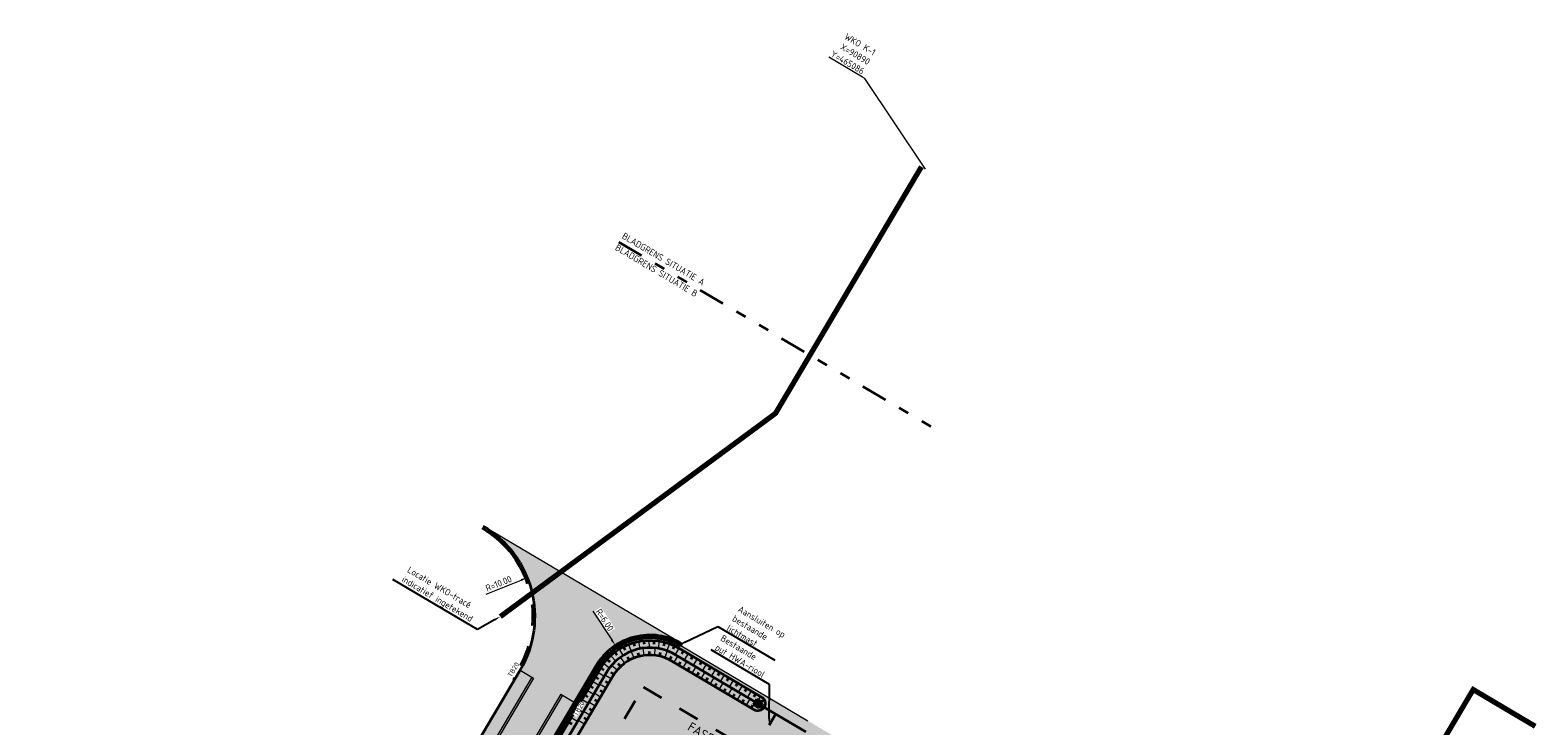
# Model space of a CAD drawing. Header units: metres. Extents: x 90722 to 92458, y 464239 to 465276.
# Tile 18 of 33: x 90805 to 90948, y 465033 to 465099. Entities that reach past the tile are written whole.
import ezdxf
from ezdxf import colors
from ezdxf.entities.mleader import LeaderData, LeaderLine
from ezdxf.math import Vec2, Vec3

# ---------------------------------------------------------------- set-up
doc = ezdxf.new("R2010")
doc.units = ezdxf.units.M
for name, pattern in [('AL-TEKENBLADGRENS', [11.5, 2.5, -1.5, 1, -1.5, 1, -1.5, 2.5]), ('NLCS-HIDDEN', [4, 2, -2]), ('RI-HWA', [7.4, 5, -2.4]), ('VH-OPSLUITBAND_100X200_A', [10, 4, -1, 4, -1]), ('VH-TROTTOIRBAND_180-200X250_A', [17, 7, -2, 2, -2, 2, -2]), ('XX-FASEGRENS', [4, 2, -2])]:
    doc.linetypes.add(name, pattern=pattern)
for name, color, linetype, lineweight in [('N-WE-GR-GRAS_RUIGGRAS-A-500', 62, 'Continuous', 18), ('N-WE-GW-TALUDARCERING_KORT-G', 90, 'Continuous', 35), ('N-WE-GW-TALUDARCERING_LANG-G', 90, 'Continuous', 18), ('N-WE-GW-WATERGANG_GREPPEL_BODEM-G', 90, 'Continuous', 35), ('N-WE-GW-WATERGANG_GREPPEL_INSTEEK-G', 90, 'Continuous', 35), ('N-WE-KG-FASEGRENS_ONTWIKKELING-G', 7, 'XX-FASEGRENS', 35), ('N-WE-KG-FASEGRENS_ONTWIKKELING-T35', 2, 'Continuous', 35), ('N-WE-KL-TRACE_WENSTRACE-G', 252, 'NLCS-HIDDEN', 35), ('N-WE-OG-COORDINAAT-M', 7, 'Continuous', 18), ('N-WE-RI-HWA_KOLK_STRAATKOLK-S', 150, 'Continuous', 25), ('N-WE-RI-HWA_TRANSPORTLEIDING-G', 150, 'RI-HWA', 35), ('N-WE-VH-KANTOPSLUITING_OPSLUITBAND_100X200-G', 150, 'VH-OPSLUITBAND_100X200_A', 35), ('N-WE-VH-KANTOPSLUITING_TROTTOIRBAND_180 200X250-G', 210, 'VH-TROTTOIRBAND_180-200X250_A', 35), ('N-WE-VH-VERHARDING-G', 7, 'Continuous', 35), ('N-WE-VH-VERHARDING_STREETPRINT-A-500', 252, 'Continuous', 0), ('N01-WE-GW-HELOFYTENFILTER-A-500', 62, 'Continuous', 18), ('N02-WE-VH-KANTOPSLUITING-T18', 1, 'Continuous', 18), ('N02-WE-VH-M', 7, 'Continuous', 18), ('N02-WE-VH-VERHARDING-G', 7, 'Continuous', 35), ('X-XX-AL-T25', 7, 'Continuous', 25), ('X-XX-AL-TEKENBLADGRENS-G', 7, 'AL-TEKENBLADGRENS', 35), ('X-XX-AL-TEKENBLADGRENS-T25', 7, 'Continuous', 25), ('X02-XX-AL-T25', 7, 'Continuous', 25)]:
    doc.layers.add(name, color=color, linetype=linetype, lineweight=lineweight)
doc.layers.add('N-WE-GW-WATERGANG_GREPPEL-V', color=7, linetype='Continuous', lineweight=18, true_color=0xb7ee87)
doc.layers.add('N-WE-OG-WEG_PARKEERPLAATS_HOOFDRIJBAAN-A-500', color=7, linetype='Continuous', lineweight=18, true_color=0x848483)
doc.layers.add('N-WE-KL-TRACE_ET_OV-G', color=190, linetype='NLCS-HIDDEN', lineweight=35, true_color=0x7f00ff, transparency=0.5)
doc.layers.add('X-XX-AL-HULPLIJN-G', color=155, linetype='Continuous', lineweight=18, plot=False)
doc.layers.get('0').freeze()
doc.styles.add('NLCS-ISO-M250-T18', font='NLCS-ISO.ttf', dxfattribs={"height": 0.45})
doc.styles.add('NLCS-ISO-M250-T25', font='NLCS-ISO.ttf', dxfattribs={"height": 0.625})
doc.styles.add('NLCS-ISO-M250-T35', font='NLCS-ISO.ttf', dxfattribs={"height": 0.875})
doc.dimstyles.new('NLCS-M250-T25-OPENBOL_L0_H0', dxfattribs={"dimscale": 0.25, "dimtxt": 2.5, "dimasz": 1, "dimexe": 2, "dimexo": 2, "dimgap": 0.7, "dimtad": 1, "dimdec": 0, "dimzin": 0, "dimdsep": 46, "dimtxsty": 'NLCS-ISO-M250-T25', "dimblk": 'DOTBLANK', "dimcen": 0, "dimdle": 2, "dimclrd": 256, "dimclre": 256, "dimclrt": 256, "dimadec": 0, "dimazin": 0, "dimtfac": 1, "dimtdec": 3, "dimtofl": 0, "dimtmove": 0, "dimatfit": 3, "dimldrblk": 'DOTBLANK', "dimfxl": 2, "dimfxlon": 1, "dimtfillclr": 256, "dimtolj": 1, "dimtzin": 0, "dimlwd": -1, "dimlwe": -1, "dimarcsym": 0})
doc.dimstyles.new('NLCS-M250-T25-PIJL_L2_H1', dxfattribs={"dimscale": 0.25, "dimtxt": 2.5, "dimasz": 2.5, "dimexe": 2, "dimexo": 2, "dimgap": 0.7, "dimtad": 1, "dimzin": 0, "dimdsep": 46, "dimtxsty": 'NLCS-ISO-M250-T25', "dimcen": 0, "dimdle": 2, "dimclrd": 256, "dimclre": 256, "dimclrt": 256, "dimadec": 1, "dimazin": 0, "dimtfac": 1, "dimtdec": 3, "dimtofl": 0, "dimtmove": 0, "dimatfit": 3, "dimfxl": 2, "dimfxlon": 1, "dimtfillclr": 256, "dimtolj": 1, "dimtzin": 0, "dimlwd": -1, "dimlwe": -1, "dimarcsym": 0})
pattern_1 = [(59.39723178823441, (90587.82589168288, 464789.4349513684), (-0.03692161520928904, 0.1438290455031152), [0.105, -0.105]), (149.3972317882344, (90587.82589168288, 464789.4349513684), (-0.05345371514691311, -0.09037533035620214), [])]

# ---------------------------------------------------------------- blocks, each defined once
blk = doc.blocks.new('_DotBlank')
at = {"color": 0, "linetype": 'ByBlock', "lineweight": -2}
blk.add_line((-0.5, 0), (-1, 0), dxfattribs=at)
blk.add_circle((0, 0), 0.5, dxfattribs=at)
blk = doc.blocks.new('*D36')
at = {"layer": 'Defpoints', "color": 0, "transparency": 16777216}
for p in [(90852.08199962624, 465047.1239612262), (90842.79298041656, 465043.4207029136)]:
    blk.add_point(p, dxfattribs=at)
at = {"layer": 'N02-WE-VH-M', "transparency": 16777216}
blk.add_line((90848.15738901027, 465045.5593345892), (90851.50143592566, 465046.8925075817), dxfattribs=at)
at = {"layer": 'N02-WE-VH-M', "transparency": 16777216, "insert": (90849.35859677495, 465046.5630339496), "char_height": 0.625, "attachment_point": 5, "rotation": 21.735713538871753, "style": 'NLCS-ISO-M250-T25', "bg_fill": 3, "box_fill_scale": 1.1, "bg_fill_color": 256, "bg_fill_true_color": 13158600, "bg_fill_transparency": 0}
blk.add_mtext('\\A1;R=10.00', dxfattribs=at)
at = {"layer": 'N02-WE-VH-M', "transparency": 16777216}
blk.add_solid([(90851.46286031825, 465046.9892681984), (90851.5400115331, 465046.7957469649), (90852.08199962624, 465047.1239612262)], dxfattribs=at)
blk = doc.blocks.new('*D37')
at = {"layer": 'Defpoints', "color": 0, "transparency": 16777216}
for p in [(90860.4672839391, 465040.6733972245), (90863.76373783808, 465035.6600758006)]:
    blk.add_point(p, dxfattribs=at)
at = {"layer": 'N02-WE-VH-M', "transparency": 16777216}
blk.add_line((90858.3177212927, 465043.9425005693), (90860.12390332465, 465041.1956182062), dxfattribs=at)
at = {"layer": 'N02-WE-VH-M', "transparency": 16777216, "insert": (90859.45645436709, 465043.0980067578), "char_height": 0.625, "attachment_point": 5, "rotation": 303.3264761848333, "style": 'NLCS-ISO-M250-T25', "bg_fill": 3, "box_fill_scale": 1.1, "bg_fill_color": 256, "bg_fill_true_color": 13158600, "bg_fill_transparency": 0}
blk.add_mtext('\\A1;R=6.00', dxfattribs=at)
at = {"layer": 'N02-WE-VH-M', "transparency": 16777216}
blk.add_solid([(90860.21094015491, 465041.2528483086), (90860.03686649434, 465041.1383881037), (90860.4672839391, 465040.6733972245)], dxfattribs=at)
blk = doc.blocks.new('N-SRI-KOLK_STRAAT_300X300-SO')
h = blk.add_hatch(color=256)
h.dxf.hatch_style = 1
h.paths.add_polyline_path([(0.7499999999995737, 1.500000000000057), (-0.7500000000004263, 1.500000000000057), (-4.263256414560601e-13, 0.7500000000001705)])
h.paths.add_polyline_path([(-4.262840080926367e-13, 0.7500000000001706), (-0.7500000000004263, 2.842170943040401e-13), (0.7499999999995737, 2.842170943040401e-13)])
for p, q in [((-0.7500000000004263, 2.842170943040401e-13), (0.7499999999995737, 1.500000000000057)), ((0.7499999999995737, 2.842170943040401e-13), (-0.7500000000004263, 1.500000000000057))]:
    blk.add_line(p, q)
at = {"flags": 128}
blk.add_lwpolyline([(-0.7500000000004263, 2.842170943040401e-13), (0.7499999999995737, 2.842170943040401e-13), (0.7499999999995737, 1.500000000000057), (-0.7500000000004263, 1.500000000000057)], close=True, dxfattribs=at)

msp = doc.modelspace()

# ---------------------------------------------------------------- hatches: boundary and pattern name
at = {"layer": 'N-WE-GR-GRAS_RUIGGRAS-A-500'}
h = msp.add_hatch(dxfattribs=at)
h.set_pattern_fill('AGR-GRAS_RUIGGRAS-SO', color=256, scale=0.25, angle=-30.60276821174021, pattern_type=2)
h.set_pattern_definition([(338.7944635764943, (90847.45326326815, 464971.208498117), (1.157413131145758, 1.428040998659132), [0.1875, -2]), (338.7944635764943, (90847.42859550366, 464971.1236217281), (1.157413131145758, 1.428040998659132), [0.1875, -2]), (33.79446357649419, (90847.57911706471, 464970.8497613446), (-0.1079857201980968, 2.183938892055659), [0.1875, -1]), (33.79446357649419, (90847.62126310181, 464970.7730804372), (-0.1079857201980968, 2.183938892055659), [0.1875, -1]), (63.79446357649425, (90847.91318607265, 464970.8907387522), (-0.6816809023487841, 1.728709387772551), [0.1875, -1.25]), (63.79446357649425, (90847.99806246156, 464970.8660709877), (-0.6816809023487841, 1.728709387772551), [0.1875, -1.25]), (313.7944635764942, (90847.72712365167, 464971.359019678), (1.421338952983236, 0.323721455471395), [0.1875, -1]), (313.7944635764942, (90847.80380455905, 464971.4011657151), (1.421338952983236, 0.323721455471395), [0.1875, -1]), (103.7944635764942, (90847.72712365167, 464971.359019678), (-1.999749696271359, 0.2812937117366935), [0.1875, -1]), (103.7944635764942, (90847.80380455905, 464971.4011657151), (-1.999749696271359, 0.2812937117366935), [0.1875, -1]), (3.794463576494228, (90847.45326326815, 464971.208498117), (0.495089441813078, 1.035032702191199), [0.1875, -1.25]), (3.794463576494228, (90847.42859550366, 464971.1236217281), (0.495089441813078, 1.035032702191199), [0.1875, -1.25]), (18.79446357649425, (90847.57911706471, 464970.8497613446), (0.4609387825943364, 2.137471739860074), [0.1875, -1]), (18.79446357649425, (90847.60922137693, 464970.7949892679), (0.4609387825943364, 2.137471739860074), [0.1875, -1]), (18.79446357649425, (90847.73256019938, 464971.2193712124), (-0.04771262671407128, 1.304165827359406), [0.1875, -1]), (18.79446357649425, (90847.7626645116, 464971.1645991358), (-0.04771262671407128, 1.304165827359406), [0.1875, -1])])
edge = h.paths.add_edge_path(flags=16)
edge.add_arc((90874.03653048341, 465035.1566054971), 0.7000000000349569, 239.3742969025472, 419.3742969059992)
edge.add_line((90874.393129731, 465035.758965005), (90866.5655890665, 465040.3929005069))
edge.add_arc((90863.76373783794, 465035.6600758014), 5.499999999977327, 59.37429693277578, 149.3872028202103)
edge.add_line((90859.0302821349, 465038.4608608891), (90825.51939806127, 464981.8259244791))
edge.add_arc((90831.97411038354, 464978.0066720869), 7.499999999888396, 149.3872028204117, 239.3860409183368)
edge.add_line((90828.15472709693, 464971.5520372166), (90838.71160842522, 464965.3052429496))
edge.add_arc((90839.06808419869, 464965.9076755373), 0.6999999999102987, 239.3860409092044, 329.3958148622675)
edge.add_line((90839.67057758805, 464965.5513025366), (90839.82437420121, 464965.8113150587))
edge.add_arc((90840.68507904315, 464965.3022107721), 0.9999999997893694, 59.395814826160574, 149.3958148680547, ccw=False)
edge.add_line((90841.19418333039, 464966.1629156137), (90841.95259648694, 464965.7143165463))
edge.add_arc((90842.46170077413, 464966.5750213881), 0.9999999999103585, 239.3958148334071, 329.3958148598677)
edge.add_line((90843.32240561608, 464966.0659171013), (90845.35882276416, 464969.5087364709))
edge.add_arc((90844.49811792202, 464970.0178407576), 0.9999999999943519, 329.3958148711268, 419.3958148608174)
edge.add_line((90845.00722220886, 464970.8785455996), (90843.043822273, 464972.0398906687))
edge.add_arc((90842.53471798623, 464971.1791858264), 1.00000000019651, 59.39581487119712, 149.3958148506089)
edge.add_line((90841.6740131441, 464971.6882901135), (90838.82202460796, 464966.8666447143))
edge.add_line((90838.82202460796, 464966.8666447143), (90828.86767864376, 464972.7569023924))
edge.add_arc((90831.97411038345, 464978.0066720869), 6.099999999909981, 149.387202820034, 239.3860409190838, ccw=False)
edge.add_line((90826.7242776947, 464981.1129973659), (90860.23516177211, 465037.7479337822))
edge.add_arc((90863.76373783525, 465035.6600758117), 4.099999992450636, 59.37429693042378, 149.3872028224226, ccw=False)
edge.add_line((90865.85239056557, 465039.1881814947), (90873.6799312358, 465034.5542459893))
edge = h.paths.add_edge_path()
edge.add_line((90846.16437141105, 464966.7074236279), (90848.82407146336, 464971.2039811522))
edge.add_line((90848.82407146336, 464971.2039811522), (90847.27791246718, 464972.1185294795))
edge.add_arc((90844.35347172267, 464967.1743945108), 5.744286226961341, 59.39581484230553, 84.13181872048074)
edge.add_arc((90845.0881420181, 464974.3224732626), 1.441447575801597, 154.9443515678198, 264.13181872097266, ccw=False)
edge.add_line((90843.78233913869, 464974.9329238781), (90843.89006961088, 464974.8825608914))
edge.add_line((90843.89006961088, 464974.8825608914), (90876.1254076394, 465029.3804549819))
edge.add_line((90876.1254076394, 465029.3804549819), (90879.67407086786, 465027.281431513))
edge.add_line((90879.67407086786, 465027.281431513), (90882.17350389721, 465031.5029501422))
edge.add_line((90882.17350389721, 465031.5029501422), (90878.80729103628, 465033.4943928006))
edge.add_line((90878.80729103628, 465033.4943928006), (90866.71729302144, 465040.6517199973))
edge.add_arc((90863.76373783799, 465035.6600758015), 5.799999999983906, 59.3872028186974, 149.3872028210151)
edge.add_line((90858.77209364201, 465038.6136309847), (90856.22592538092, 465034.3104894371))
edge.add_line((90856.22592538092, 465034.3104894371), (90856.05379971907, 465034.4123361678))
edge.add_line((90856.05379971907, 465034.4123361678), (90825.08908390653, 464982.0805413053))
edge.add_arc((90831.97411038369, 464978.0066720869), 7.999999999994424, 149.3872028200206, 239.3860409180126)
edge.add_line((90827.90010154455, 464971.1217282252), (90839.05951805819, 464964.5183974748))
edge.add_line((90839.05951805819, 464964.5183974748), (90839.3147632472, 464964.949753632))
edge.add_line((90839.3147632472, 464964.949753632), (90839.38254305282, 464964.9103642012))
edge.add_arc((90841.86084720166, 464969.2529450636), 5.000000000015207, 240.2866643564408, 329.3958148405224)
at = {"layer": 'N-WE-GW-WATERGANG_GREPPEL-V'}
h = msp.add_hatch(color=256, dxfattribs=at)
h.dxf.hatch_style = 1
h.paths.add_polyline_path([(90839.4245599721, 464966.5101081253), (90828.86767864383, 464972.7569023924, -0.4142076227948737), (90826.72427769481, 464981.1129973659), (90860.23516177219, 465037.7479337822, -0.4142795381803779), (90865.85239056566, 465039.1881814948), (90873.67993123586, 465034.5542459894, 1), (90874.39312973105, 465035.758965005), (90866.56558906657, 465040.392900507, 0.4142795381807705), (90859.03028213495, 465038.4608608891), (90825.51939806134, 464981.8259244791, 0.4142076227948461), (90828.15472709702, 464971.5520372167), (90838.71160842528, 464965.3052429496, 1)])
at = {"layer": 'N-WE-OG-WEG_PARKEERPLAATS_HOOFDRIJBAAN-A-500'}
h = msp.add_hatch(color=256, dxfattribs=at)
h.dxf.hatch_style = 1
edge = h.paths.add_edge_path()
edge.add_line((90884.84657690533, 464942.0772753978), (90927.50525669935, 465014.2012104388))
edge.add_arc((90920.61768992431, 465018.2707833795), 8.00000000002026, 239.3715146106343, 329.42294896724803, ccw=False)
edge.add_line((90916.54193566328, 465011.3868726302), (90913.11589901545, 465013.4153247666))
edge.add_arc((90910.0590833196, 465008.2523917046), 6.000000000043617, -30.612797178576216, 59.371514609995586, ccw=False)
edge.add_line((90915.22285317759, 465005.1969897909), (90881.71791240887, 464948.5720978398))
edge.add_arc((90874.83288593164, 464952.6459670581), 7.99999999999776, 239.3860409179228, 329.3872028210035, ccw=False)
edge.add_line((90870.75887709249, 464945.7610231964), (90827.9001015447, 464971.1217282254))
edge.add_arc((90831.97411038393, 464978.0066720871), 8.000000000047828, 149.3872028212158, 239.38604091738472, ccw=False)
edge.add_line((90825.08908390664, 464982.0805413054), (90858.59996798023, 465038.7154777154))
edge.add_arc((90863.76373783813, 465035.6600758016), 5.999999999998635, 59.371514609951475, 149.3872028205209, ccw=False)
edge.add_line((90866.82055353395, 465040.8230088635), (90847.88847500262, 465052.0251166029))
edge.add_arc((90842.79298041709, 465043.4207029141), 9.99999999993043, -30.612797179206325, 59.36617593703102, ccw=False)
edge.add_line((90851.39926351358, 465038.3283663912), (90817.8884298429, 464981.6935151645))
edge.add_arc((90826.49471293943, 464976.6011786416), 9.999999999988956, 149.3872028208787, 239.386793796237)
edge.add_line((90821.40231497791, 464967.9949318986), (90831.7441804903, 464961.8755518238))
edge.add_line((90831.7441804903, 464961.8755518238), (90857.99303919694, 464946.3433848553))
edge.add_line((90857.99303919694, 464946.3433848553), (90871.14602549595, 464938.560423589))
edge.add_arc((90876.23852306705, 464947.1666016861), 9.999991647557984, 239.3861023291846, 329.4072128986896)
edge = h.paths.add_edge_path()
edge.add_line((90835.3623292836, 464958.5726261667), (90853.35640026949, 464947.9250533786))
edge.add_arc((90851.88201975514, 464936.0159727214), 11.99999999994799, 59.38603733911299, 82.94251864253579, ccw=False)
edge.add_line((90857.9930336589, 464946.3433881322), (90831.74418615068, 464961.8755484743))
edge.add_arc((90825.63317224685, 464951.5481330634), 12.00000000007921, 35.82944584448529, 59.386037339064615, ccw=False)
at = {"layer": 'N-WE-VH-VERHARDING_STREETPRINT-A-500'}
h = msp.add_hatch(dxfattribs=at)
h.set_pattern_fill('AVH-BSS_KEIFORMAAT_KEPER', color=256, angle=-225.0000000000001, pattern_type=2)
h.set_pattern_definition([(104.3972317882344, (90587.82589168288, 464789.4349513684), (-0.1278100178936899, 0.07559496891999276), [0.315, -0.105]), (14.39723178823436, (90587.62248669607, 464789.3827363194), (-0.1278100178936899, 0.07559496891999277), [0.315, -0.105])])
h.paths.add_polyline_path([(90855.27209090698, 465036.036814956), (90856.56303337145, 465035.2729644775), (90858.59996798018, 465038.7154777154, -0.4142937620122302), (90866.82055353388, 465040.8230088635), (90847.8884750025, 465052.0251166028, -0.4141060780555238), (90851.39926351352, 465038.3283663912), (90852.69020597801, 465037.5645159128), (90821.21625651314, 464984.3720927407), (90823.79814144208, 464982.8443917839)])
h = msp.add_hatch(dxfattribs=at)
h.set_pattern_fill('AVH-BSS_KEIFORMAAT_HALFST', color=256, angle=-270, pattern_type=2)
h.set_pattern_definition(pattern_1)
h.paths.add_polyline_path([(90852.51808031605, 465037.6663626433), (90851.39926351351, 465038.3283663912), (90819.92531404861, 464985.1359432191), (90821.04413085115, 464984.4739394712)])
h = msp.add_hatch(dxfattribs=at)
h.set_pattern_fill('AVH-BSS_KEIFORMAAT_HALFST', color=256, pattern_type=2)
h.set_pattern_definition([(329.3972317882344, (90821.03982770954, 464984.4764856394), (0.1438290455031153, 0.03692161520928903), [0.105, -0.105]), (59.39723178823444, (90821.03982770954, 464984.4764856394), (-0.09037533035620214, 0.05345371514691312), [])])
h.paths.add_polyline_path([(90852.69020597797, 465037.5645159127), (90852.51808031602, 465037.6663626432), (90821.04413085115, 464984.4739394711), (90821.21625651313, 464984.3720927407)])
h = msp.add_hatch(dxfattribs=at)
h.set_pattern_fill('AVH-BSS_KEIFORMAAT_HALFST', color=256, pattern_type=2)
h.set_pattern_definition([(329.3972317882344, (90823.79383830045, 464982.8469379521), (0.1438290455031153, 0.03692161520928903), [0.105, -0.105]), (59.39723178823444, (90823.79383830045, 464982.8469379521), (-0.09037533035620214, 0.05345371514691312), [])])
h.paths.add_polyline_path([(90855.4442165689, 465035.9349682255), (90855.27209090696, 465036.036814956), (90823.79814144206, 464982.8443917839), (90823.97026710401, 464982.7425450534)])
h = msp.add_hatch(dxfattribs=at)
h.set_pattern_fill('AVH-BSS_KEIFORMAAT_HALFST', color=256, angle=-270, pattern_type=2)
h.set_pattern_definition(pattern_1)
h.paths.add_polyline_path([(90856.56303337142, 465035.2729644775), (90855.44421656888, 465035.9349682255), (90823.970267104, 464982.7425450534), (90825.08908390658, 464982.0805413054)])
at = {"layer": 'N01-WE-GW-HELOFYTENFILTER-A-500'}
h = msp.add_hatch(dxfattribs=at)
h.set_pattern_fill('AGR-GRAS_SPORTVELD-SO', color=256, scale=0.1, angle=14.39723178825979, pattern_type=2)
h.set_pattern_definition([(343.7944635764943, (0, 0), (0.06026286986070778, 0.06514502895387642), [0, -0.07937499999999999])])
edge = h.paths.add_edge_path()
edge.add_arc((90863.76478179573, 465035.6618401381), 2.500000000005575, 59.37151461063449, 149.3872028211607)
edge.add_line((90861.61321102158, 465036.9349242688), (90828.76331255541, 464981.417083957))
edge.add_arc((90830.48456917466, 464980.3986166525), 1.99999999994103, 149.3872028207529, 239.3860409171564)
edge.add_line((90829.46606696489, 464978.6773806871), (90842.74840847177, 464970.8178573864))
edge.add_arc((90841.01695471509, 464967.8917562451), 3.400000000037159, -120.61395908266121, 59.38604091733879, ccw=False)
edge.add_line((90839.2855009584, 464964.9656551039), (90828.154727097, 464971.5520372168))
edge.add_arc((90831.97411038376, 464978.0066720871), 7.499999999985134, 149.387202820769, 239.3860409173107, ccw=False)
edge.add_line((90825.51939806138, 464981.8259244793), (90859.03132609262, 465038.4626252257))
edge.add_arc((90863.7647817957, 465035.6618401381), 5.499999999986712, 59.37151461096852, 149.3872028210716, ccw=False)
edge.add_line((90866.56686285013, 465040.3945287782), (90873.45077359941, 465036.3187745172))
edge.add_arc((90872.68656967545, 465035.0280412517), 1.500000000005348, -120.62848538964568, 59.371514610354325, ccw=False)
edge.add_line((90871.92236575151, 465033.7373079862), (90865.0384550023, 465037.8130622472))
h.paths.add_polyline_path([(90842.80250542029, 464970.12607034), (90843.14641101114, 464970.489015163), (90843.50935583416, 464970.1451095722), (90843.16545024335, 464969.7821647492)], flags=16)

# ---------------------------------------------------------------- linework, layer by layer
at = {"layer": 'N-WE-GW-TALUDARCERING_KORT-G'}
for p, q in [((90865.14386889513, 465040.984100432), (90865.05604237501, 465040.6452988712)), ((90864.70196182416, 465039.6512831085), (90864.78205411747, 465039.9919959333)), ((90865.6380353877, 465039.3065821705), (90865.79803639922, 465039.6178693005)), ((90866.0837995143, 465040.6467895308), (90865.93615922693, 465040.329453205)), ((90866.95728189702, 465040.1610167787), (90866.77898227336, 465039.8598370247)), ((90867.81779547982, 465039.6515892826), (90867.63949585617, 465039.3504095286)), ((90866.50214910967, 465038.8035218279), (90866.6804487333, 465039.1047015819)), ((90867.36266269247, 465038.2940943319), (90867.5409623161, 465038.5952740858)), ((90868.22317627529, 465037.7846668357), (90868.4014758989, 465038.0858465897)), ((90868.67830906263, 465039.1421617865), (90868.50000943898, 465038.8409820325)), ((90869.53882264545, 465038.6327342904), (90869.36052302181, 465038.3315545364)), ((90870.39933622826, 465038.1233067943), (90870.2210366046, 465037.8221270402)), ((90869.0836898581, 465037.2752393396), (90869.26198948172, 465037.5764190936)), ((90869.94420344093, 465036.7658118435), (90870.12250306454, 465037.0669915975)), ((90870.80471702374, 465036.2563843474), (90870.98301664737, 465036.5575641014)), ((90871.25984981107, 465037.6138792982), (90871.08155018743, 465037.3126995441)), ((90872.1203633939, 465037.104451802), (90871.94206377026, 465036.803272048)), ((90872.98087697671, 465036.5950243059), (90872.80257735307, 465036.2938445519)), ((90857.04213395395, 465035.1007989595), (90857.34335386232, 465034.9225671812)), ((90871.66523060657, 465035.7469568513), (90871.84353023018, 465036.0481366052)), ((90872.52574418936, 465035.2375293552), (90872.70404381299, 465035.5387091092)), ((90873.84139055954, 465036.0855968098), (90873.66309093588, 465035.7844170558)), ((90874.6427237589, 465035.5066479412), (90874.33962712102, 465035.3316267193)), ((90856.53290030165, 465034.2401706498), (90856.83412021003, 465034.0619388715)), ((90857.78894116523, 465033.6137083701), (90857.48772125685, 465033.7919401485)), ((90858.29817481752, 465034.4743366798), (90857.99695490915, 465034.6525684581)), ((90873.38625777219, 465034.7281018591), (90873.5645573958, 465035.0292816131)), ((90874.46896398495, 465034.6061499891), (90874.25274723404, 465034.8813777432)), ((90856.02366664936, 465033.3795423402), (90856.32488655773, 465033.2013105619))]:
    msp.add_line(p, q, dxfattribs=at)
at = {"layer": 'N-WE-GW-TALUDARCERING_LANG-G'}
for p, q in [((90864.65483395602, 465041.0874091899), (90864.54142172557, 465040.3966576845)), ((90865.18052082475, 465039.5075068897), (90865.42241060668, 465040.1643853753)), ((90865.62150564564, 465040.8368217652), (90865.38506247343, 465040.1779631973)), ((90866.07189231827, 465039.058235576), (90866.4284915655, 465039.6605950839)), ((90866.52693252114, 465040.4155731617), (90866.17525319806, 465039.8103280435)), ((90867.38753868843, 465039.9063030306), (90867.03093944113, 465039.3039435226)), ((90866.93240590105, 465038.5488080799), (90867.2890051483, 465039.1511675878)), ((90867.79291948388, 465038.0393805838), (90868.14951873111, 465038.6417400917)), ((90868.24805227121, 465039.3968755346), (90867.89145302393, 465038.7945160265)), ((90868.6534330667, 465037.5299530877), (90869.01003231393, 465038.1323125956)), ((90869.10856585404, 465038.8874480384), (90868.75196660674, 465038.2850885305)), ((90869.96907943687, 465038.3780205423), (90869.61248018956, 465037.7756610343)), ((90869.51394664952, 465037.0205255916), (90869.87054589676, 465037.6228850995)), ((90870.37446023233, 465036.5110980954), (90870.73105947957, 465037.1134576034)), ((90870.82959301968, 465037.8685930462), (90870.47299377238, 465037.2662335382)), ((90871.23497381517, 465036.0016705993), (90871.5915730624, 465036.6040301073)), ((90871.69010660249, 465037.3591655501), (90871.3335073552, 465036.7568060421)), ((90872.5506201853, 465036.849738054), (90872.19402093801, 465036.247378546)), ((90872.09548739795, 465035.4922431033), (90872.4520866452, 465036.0946026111)), ((90872.95600098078, 465034.9828156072), (90873.312600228, 465035.5851751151)), ((90873.41113376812, 465036.3403105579), (90873.05453452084, 465035.7379510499)), ((90874.27164735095, 465035.8308830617), (90873.91504810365, 465035.2285235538)), ((90874.72385175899, 465035.0239802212), (90874.0365304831, 465035.1566054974)), ((90856.2782834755, 465033.809856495), (90856.88072329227, 465033.4533929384)), ((90856.7875171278, 465034.6704848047), (90857.38995694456, 465034.3140212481)), ((90858.04355799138, 465034.044022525), (90857.44111817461, 465034.4004860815)), ((90857.53432433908, 465033.1833942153), (90856.93188452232, 465033.5398577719))]:
    msp.add_line(p, q, dxfattribs=at)
at = {"layer": 'N-WE-GW-WATERGANG_GREPPEL_INSTEEK-G', "flags": 128}
msp.add_lwpolyline([(90873.67994693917, 465034.554236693), (90865.85239052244, 465039.1881815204, 0.4142795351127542), (90860.23516176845, 465037.7479337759), (90826.72427769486, 464981.1129973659, 0.4142063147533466), (90828.8676551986, 464972.7569162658), (90839.42455997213, 464966.5101081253, -0.9999999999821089), (90838.71160842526, 464965.3052429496), (90828.15469827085, 464971.552054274, -0.414206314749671), (90825.51939806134, 464981.8259244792), (90859.03028213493, 465038.4608608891, -0.4142795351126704), (90866.565589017, 465040.3929005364), (90874.39313496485, 465035.7589619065, -1), (90873.67992600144, 465034.5542490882)], format="xyb", dxfattribs=at)
at = {"layer": 'N-WE-KG-FASEGRENS_ONTWIKKELING-G'}
msp.add_lwpolyline([(90830.7974445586, 464982.0345616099), (90863.13956716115, 465036.7129884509), (90875.97267635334, 465029.1222435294), (90843.6305537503, 464974.4438166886)], close=True, dxfattribs=at)
msp.add_lwpolyline([(90830.7974445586, 464982.0345616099), (90863.13956716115, 465036.7129884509), (90875.97267635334, 465029.1222435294), (90843.6305537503, 464974.4438166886)], close=True, dxfattribs=at)
at = {"layer": 'N-WE-KL-TRACE_WENSTRACE-G', "const_width": 0.5, "flags": 128}
for points in [[(90889.60621979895, 465086.2139884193), (90875.71516945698, 465062.7521345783), (90849.51990068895, 465043.4188202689)], [(90914.75518404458, 464990.1889967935), (90942.1311603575, 465036.4741407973), (90948.0357919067, 465032.9781879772)]]:
    msp.add_lwpolyline(points, dxfattribs=at)
at = {"layer": 'N-WE-RI-HWA_TRANSPORTLEIDING-G', "flags": 128}
for points in [[(90874.29468455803, 465035.0037772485), (90888.57240941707, 465026.5590231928)], [(90875.73644269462, 465034.1510298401), (90875.1137279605, 465033.0992704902)]]:
    msp.add_lwpolyline(points, dxfattribs=at)
at = {"layer": 'N-WE-VH-KANTOPSLUITING_OPSLUITBAND_100X200-G', "flags": 128}
msp.add_lwpolyline([(90873.6255481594, 465035.0512796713), (90873.93120465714, 465035.567587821), (90874.44751280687, 465035.2619313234), (90874.1418563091, 465034.7456231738)], close=True, dxfattribs=at)
at = {"layer": 'N-WE-VH-KANTOPSLUITING_TROTTOIRBAND_180 200X250-G', "flags": 128}
for points in [[(90847.7834702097, 465051.8548603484, -0.4142135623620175), (90851.22713785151, 465038.4302131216), (90850.71790419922, 465037.5695848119)], [(90866.7172930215, 465040.6517199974), (90866.71729302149, 465040.6517199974, 0.4142135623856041), (90858.77209364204, 465038.6136309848), (90856.22592538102, 465034.3104894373)]]:
    msp.add_lwpolyline(points, format="xyb", dxfattribs=at)
at = {"layer": 'N-WE-VH-VERHARDING-G'}
msp.add_line((90866.71729302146, 465040.6517199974), (90866.81913975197, 465040.8238456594), dxfattribs=at)
at = {"layer": 'N-WE-VH-VERHARDING-G', "flags": 128}
for points in [[(90850.71790419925, 465037.569584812), (90850.8900298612, 465037.4677380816)], [(90856.22592538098, 465034.3104894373), (90856.05379971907, 465034.4123361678)]]:
    msp.add_lwpolyline(points, dxfattribs=at)
msp.add_lwpolyline([(90873.94878468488, 465035.4990973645), (90874.37913710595, 465035.2445452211), (90874.12458496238, 465034.8141928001), (90873.69423254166, 465035.0687449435)], close=True, dxfattribs=at)
at = {"layer": 'N02-WE-VH-VERHARDING-G', "flags": 128}
for points in [[(90847.88531694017, 465052.0269860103, -0.4142135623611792), (90851.39926351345, 465038.3283663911), (90817.88842984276, 464981.6935151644, 0.4142063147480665), (90821.40216345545, 464967.9950215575), (90831.74418049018, 464961.8755518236, -0.4142076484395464), (90835.96071439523, 464945.437333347), (90810.09170629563, 464901.7174793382, -0.4142136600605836), (90793.65336098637, 464897.5007389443), (90792.79273264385, 464898.0099725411)], [(90866.81913975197, 465040.8238456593), (90866.81913975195, 465040.8238456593, 0.4142135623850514), (90858.5999679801, 465038.7154777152), (90825.08908390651, 464982.0805413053, 0.414206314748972), (90827.90007079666, 464971.1217464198), (90870.75884634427, 464945.7610413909, 0.4142208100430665), (90881.71791240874, 464948.5720978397), (90915.22285317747, 465005.1969897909, 0.4141333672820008), (90913.11589901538, 465013.4153247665)]]:
    msp.add_lwpolyline(points, format="xyb", dxfattribs=at)
at = {"layer": 'X-XX-AL-HULPLIJN-G', "flags": 128}
for points in [[(90866.82018430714, 465040.8256099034), (90847.88943045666, 465052.0339337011)], [(90851.39926351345, 465038.3283663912), (90852.69020597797, 465037.5645159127)], [(90855.2720909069, 465036.0368149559), (90856.56303337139, 465035.2729644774)]]:
    msp.add_lwpolyline(points, dxfattribs=at)
at = {"layer": 'X-XX-AL-HULPLIJN-G'}
msp.add_lwpolyline([(90866.71729302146, 465040.6517199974), (90878.80729103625, 465033.4943928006)], dxfattribs=at)
at = {"layer": 'X-XX-AL-HULPLIJN-G', "flags": 128}
for points in [[(90852.518080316, 465037.6663626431), (90819.00724664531, 464981.0315114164, 0.4142063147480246), (90822.06419488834, 464969.1138219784), (90832.40620692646, 464962.9943552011, -3.210945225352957e-07)], [(90852.69020597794, 465037.5645159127), (90819.17937230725, 464980.9296646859, 0.4142063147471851), (90822.16604587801, 464969.28594512), (90832.50805714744, 464963.1664787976, -3.650053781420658e-07)], [(90855.27209090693, 465036.0368149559), (90823.79814144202, 464982.8443917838, 0.4142063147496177), (90827.13618837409, 464969.8308228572), (90869.99496968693, 464944.4701144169, 0.4142208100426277), (90883.00885490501, 464947.808247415), (90916.51379564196, 465004.4331393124)], [(90855.44421656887, 465035.9349682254), (90823.97026710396, 464982.7425450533, 0.4142063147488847), (90827.23803936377, 464970.0029459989), (90870.0968199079, 464944.6422380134, 0.4142208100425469), (90882.8367292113, 464947.9100940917), (90916.34166998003, 465004.5349860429, 7.792811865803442e-06), (90916.34178585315, 465004.5351818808, 7.792811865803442e-06)]]:
    msp.add_lwpolyline(points, format="xyb", dxfattribs=at)
at = {"layer": 'X-XX-AL-TEKENBLADGRENS-G', "flags": 128}
msp.add_lwpolyline([(90860.8025858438, 465079.053065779), (90891.12576330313, 465061.1180111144)], dxfattribs=at)

# ---------------------------------------------------------------- block references
at = {"layer": 'N-WE-RI-HWA_KOLK_STRAATKOLK-S', "xscale": 0.2499999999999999, "yscale": 0.2499999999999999, "zscale": 0.2499999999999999, "rotation": 149.3742969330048}
msp.add_blockref('N-SRI-KOLK_STRAAT_300X300-SO', (90874.13204813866, 465035.3179517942), dxfattribs=at)

# ---------------------------------------------------------------- texts
at = {"layer": 'N-WE-KG-FASEGRENS_ONTWIKKELING-T35', "insert": (90869.3015802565, 465032.4872572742), "char_height": 0.875, "attachment_point": 2, "rotation": 329.3972317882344, "style": 'NLCS-ISO-M250-T35'}
msp.add_mtext_dynamic_manual_height_columns('FASE 2', width=3.693422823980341, gutter_width=4.375, heights=[0], dxfattribs=at)
at = {"layer": 'N-WE-OG-COORDINAAT-M', "insert": (90883.94514056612, 465094.9687551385), "char_height": 0.625, "attachment_point": 9, "rotation": 329.3972317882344, "style": 'NLCS-ISO-M250-T25'}
msp.add_mtext('WKO K-1\\PX=90890\\PY=465086', dxfattribs=at)
at = {"layer": 'X-XX-AL-TEKENBLADGRENS-T25', "char_height": 0.625, "attachment_point": 1, "rotation": 329.3972317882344, "style": 'NLCS-ISO-M250-T25'}
for s, insert in [('BLADGRENS SITUATIE A', (90861.35239548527, 465079.9826406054)), ('BLADGRENS SITUATIE B', (90860.70076924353, 465078.8809222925))]:
    msp.add_mtext_dynamic_manual_height_columns(s, width=12.96519534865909, gutter_width=4.375, heights=[0], dxfattribs=dict(at, insert=insert))

# ---------------------------------------------------------------- leaders
at = {"layer": 'N-WE-OG-COORDINAAT-M', "annotation_type": 0, "has_hookline": 1, "hookline_direction": 1, "text_width": 3.5625, "horizontal_direction": (0.8607174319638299, -0.5090830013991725, 0)}
msp.add_leader([(90890, 465086), (90884.22185594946, 465094.6017693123), (90884.00667659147, 465094.7290400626)], dimstyle='NLCS-M250-T25-OPENBOL_L0_H0', dxfattribs=at)
at = {"layer": 'X-XX-AL-T25'}
ml = msp.add_multileader_mtext('Standard', dxfattribs=at)
ml.set_content('Locatie WKO-tracé\\Pindicatief ingetekend', color=256, style='NLCS-ISO-M250-T25')
ml.set_leader_properties(color=256, linetype='ByLayer', lineweight=-1)
ml.build(insert=Vec2(0, 0))
ml.multileader.update_dxf_attribs({"text_left_attachment_type": 5, "text_right_attachment_type": 5, "dogleg_length": 0.625, "arrow_head_size": 0.625})
ctx = ml.context
ctx.base_point, ctx.char_height, ctx.arrow_head_size, ctx.landing_gap_size, ctx.plane_origin, ctx.plane_x_axis, ctx.plane_y_axis = Vec3(90839.7538813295, 465046.6887777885), 0.625, 0.625, 0.225, Vec3(90849.51990068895, 465043.4188202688), Vec3(0.8607174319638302, -0.5090830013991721), Vec3(0.5090830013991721, 0.8607174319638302)
ctx.left_attachment, ctx.right_attachment = 5, 5
notes = []
notes.append((ctx, [(0, (1, 1, 0), (90847.34971266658, 465042.1961203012), (-0.8607174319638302, 0.5090830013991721), 0.625, [(0, [(90849.51990068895, 465043.4188202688)], 0, [])])]))
ctx.mtext.insert, ctx.mtext.text_direction, ctx.mtext.rotation, ctx.mtext.flow_direction = Vec3(90840.92328517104, 465048.2239425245), Vec3(0.8607174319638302, -0.5090830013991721), 5.749066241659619, 5
ml = msp.add_multileader_mtext('Standard', dxfattribs=at)
ml.set_content('Bestaande\\Pput HWA-riool', color=256, style='NLCS-ISO-M250-T25')
ml.set_leader_properties(color=256, linetype='ByLayer', lineweight=-1)
ml.build(insert=Vec2(0, 0))
ml.multileader.update_dxf_attribs({"text_left_attachment_type": 5, "text_right_attachment_type": 5, "dogleg_length": 0.625, "arrow_head_size": 0.625})
ctx = ml.context
ctx.base_point, ctx.char_height, ctx.arrow_head_size, ctx.landing_gap_size, ctx.plane_origin, ctx.plane_x_axis, ctx.plane_y_axis = Vec3(90869.60269072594, 465040.2409913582), 0.625, 0.625, 0.225, Vec3(90875.1137279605, 465033.0992704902), Vec3(0.8607174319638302, -0.5090830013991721), Vec3(0.5090830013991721, 0.8607174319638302)
ctx.left_attachment, ctx.right_attachment = 5, 5
notes.append((ctx, [(0, (1, 1, 0), (90875.15431816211, 465036.9574059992), (-0.8607174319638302, 0.5090830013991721), 0.625, [(0, [(90875.1137279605, 465033.0992704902)], 0, [])])]))
ctx.mtext.insert, ctx.mtext.text_direction, ctx.mtext.rotation, ctx.mtext.width, ctx.mtext.flow_direction = Vec3(90870.7402768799, 465041.7223612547), Vec3(0.8607174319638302, -0.5090830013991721), 5.749066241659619, 5.552595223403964, 5
for ctx, leaders in notes:
    for number, flags, end, landing, length, lines in leaders:
        leader = LeaderData()
        leader.index, (leader.has_last_leader_line, leader.has_dogleg_vector, leader.attachment_direction) = number, flags
        leader.last_leader_point, leader.dogleg_vector, leader.dogleg_length = Vec3(end), Vec3(landing), length
        for number, points, colour, breaks in lines:
            line = LeaderLine()
            line.index, line.vertices, line.color, line.breaks = number, Vec3.list(points), colors.encode_raw_color(colour), breaks
            leader.lines.append(line)
        ctx.leaders.append(leader)

# ---------------------------------------------------------------- next in the draw order: dimensions: what is measured, and where the dimension line sits
at = {"layer": 'N02-WE-VH-M'}
dim = msp.add_radius_dim(center=(90842.79298041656, 465043.4207029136), mpoint=(90852.08199962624, 465047.1239612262), dimstyle='NLCS-M250-T25-PIJL_L2_H1', override={"dimpost": 'R=<>', "dimtfill": 1}, dxfattribs=at)
dim.commit()
dim.dimension.update_dxf_attribs({"geometry": '*D36', "text_midpoint": (90849.53913061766, 465046.1101942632), "dimtype": 164})
dim = msp.add_radius_dim(center=(90863.76373783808, 465035.6600758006), mpoint=(90860.4672839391, 465040.6733972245), dimstyle='NLCS-M250-T25-PIJL_L2_H1', override={"dimpost": 'R=<>', "dimtfill": 1}, dxfattribs=at)
dim.commit()
dim.dimension.update_dxf_attribs({"geometry": '*D37', "text_midpoint": (90859.45645436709, 465043.0980067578)})

# ---------------------------------------------------------------- next in the draw order: linework, layer by layer
at = {"layer": 'N-WE-GW-TALUDARCERING_KORT-G'}
for p, q in [((90862.18146041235, 465040.9275607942), (90862.28215079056, 465040.5923572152)), ((90863.15999832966, 465041.1268388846), (90863.1984181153, 465040.7789539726)), ((90864.15843965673, 465041.1458948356), (90864.13332226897, 465040.7967972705)), ((90860.411412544, 465040.0203412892), (90860.62474233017, 465039.742869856)), ((90861.25508524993, 465040.5546301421), (90861.41472677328, 465040.2431585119)), ((90861.79512020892, 465039.2565385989), (90861.62706747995, 465039.5635537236)), ((90862.72190027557, 465039.6254981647), (90862.63296292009, 465039.9640098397)), ((90863.7103509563, 465039.7597282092), (90863.70579353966, 465040.1096985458)), ((90859.07978418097, 465038.5428831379), (90859.3778539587, 465038.3594317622)), ((90859.67825555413, 465039.3423080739), (90859.93824078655, 465039.1079842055)), ((90860.33911356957, 465037.9143935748), (90860.04676759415, 465038.1068353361)), ((90860.98487064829, 465038.6746897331), (90860.74765027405, 465038.932034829)), ((90858.0606012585, 465036.8220555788), (90858.36182116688, 465036.6438238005)), ((90858.5698349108, 465037.6826838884), (90858.87105481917, 465037.5044521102)), ((90859.82587577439, 465037.0562216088), (90859.52465586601, 465037.2344533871)), ((90857.55136760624, 465035.9614272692), (90857.85258751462, 465035.7831954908)), ((90858.80740846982, 465035.3349649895), (90858.50618856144, 465035.5131967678)), ((90859.31664212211, 465036.1955932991), (90859.01542221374, 465036.3738250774))]:
    msp.add_line(p, q, dxfattribs=at)
at = {"layer": 'N-WE-GW-TALUDARCERING_LANG-G'}
for p, q in [((90862.66619720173, 465041.0494546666), (90862.80588418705, 465040.3635337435)), ((90863.65878560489, 465041.1590743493), (90863.67214316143, 465040.4592018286)), ((90860.02941358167, 465039.6979988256), (90860.5046912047, 465039.1840813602)), ((90860.82109759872, 465040.3066733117), (90861.19561543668, 465039.7152881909)), ((90861.3722341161, 465038.9903475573), (90860.96392859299, 465039.5589305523)), ((90861.70979129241, 465040.7621639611), (90861.97120266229, 465040.1128073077)), ((90862.24724751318, 465039.469308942), (90861.98833452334, 465040.119665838)), ((90863.21202815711, 465039.7227862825), (90863.11783381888, 465040.416419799)), ((90864.20946674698, 465039.7357752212), (90864.28556680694, 465040.4316263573)), ((90858.82445173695, 465038.1129980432), (90859.4268915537, 465037.7565344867)), ((90859.36083859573, 465038.9562066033), (90859.92120758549, 465038.5366990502)), ((90860.63878357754, 465038.314253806), (90860.10525479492, 465038.7674061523)), ((90858.31521808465, 465037.2523697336), (90858.9176579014, 465036.895906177)), ((90859.57125894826, 465036.6259074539), (90858.96881913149, 465036.9823710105)), ((90860.08049260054, 465037.4865357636), (90859.47805278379, 465037.8429993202)), ((90857.2967507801, 465035.5311131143), (90857.89919059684, 465035.1746495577)), ((90857.80598443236, 465036.3917414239), (90858.40842424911, 465036.0352778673)), ((90858.55279164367, 465034.9046508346), (90857.9503518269, 465035.2611143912)), ((90859.06202529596, 465035.7652791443), (90858.4595854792, 465036.1217427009))]:
    msp.add_line(p, q, dxfattribs=at)
at = {"layer": 'N-WE-GW-WATERGANG_GREPPEL_BODEM-G', "flags": 128}
msp.add_lwpolyline([(90874.03653571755, 465035.1566023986), (90866.20898976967, 465039.7905410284, 0.4142795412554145), (90859.63272195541, 465038.1043973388), (90826.12183787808, 464981.4694609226, 0.4142063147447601), (90828.51117673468, 464972.1544852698), (90839.06808419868, 464965.9076755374)], format="xyb", dxfattribs=at)

# ---------------------------------------------------------------- next in the draw order: texts
at = {"layer": 'N02-WE-VH-KANTOPSLUITING-T18', "char_height": 0.45, "attachment_point": 1, "rotation": 59.38722562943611, "style": 'NLCS-ISO-M250-T18', "bg_fill": 3, "box_fill_scale": 1, "bg_fill_color": 256, "bg_fill_transparency": 0}
for insert in [(90850.18610211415, 465037.8397101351), (90856.41522667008, 465034.13536246)]:
    msp.add_mtext_dynamic_manual_height_columns('TB20', width=1.417984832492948, gutter_width=2.25, heights=[0], dxfattribs=dict(at, insert=insert))

# ---------------------------------------------------------------- next in the draw order: leaders
at = {"layer": 'X02-XX-AL-T25'}
ml = msp.add_multileader_mtext('Standard', dxfattribs=at)
ml.set_content('Aansluiten op bestaande lichtmast', color=256, style='NLCS-ISO-M250-T25')
ml.set_leader_properties(color=256, linetype='ByLayer', lineweight=-1)
ml.build(insert=Vec2(0, 0))
ml.multileader.update_dxf_attribs({"text_left_attachment_type": 5, "text_right_attachment_type": 5, "dogleg_length": 0.625, "arrow_head_size": 0.625})
ctx = ml.context
ctx.base_point, ctx.char_height, ctx.arrow_head_size, ctx.landing_gap_size, ctx.plane_origin, ctx.plane_x_axis, ctx.plane_y_axis = Vec3(90870.74818803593, 465042.1581013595), 0.625, 0.625, 0.225, Vec3(90866.50967608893, 465040.7120381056), Vec3(0.8607048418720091, -0.5091042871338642), Vec3(0.5091042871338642, 0.8607048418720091)
ctx.left_attachment, ctx.right_attachment = 5, 5
notes = []
notes.append((ctx, [(1, (1, 1, 0), (90870.21024750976, 465042.476291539), (0.8607048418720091, -0.5091042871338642), 0.625, [(0, [(90866.50967608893, 465040.7120381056)], 0, [])])]))
ctx.mtext.insert, ctx.mtext.text_direction, ctx.mtext.rotation, ctx.mtext.width, ctx.mtext.flow_direction = Vec3(90872.38430877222, 465044.4822166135), Vec3(0.8607048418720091, -0.5091042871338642), 5.749041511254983, 5.408025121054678, 5
ctx.mtext.has_bg_fill, ctx.mtext.bg_color, ctx.mtext.bg_scale_factor, ctx.mtext.bg_transparency, ctx.mtext.use_window_bg_color = 1, -1027028792, 1.5, 0, 1
for ctx, leaders in notes:
    for number, flags, end, landing, length, lines in leaders:
        leader = LeaderData()
        leader.index, (leader.has_last_leader_line, leader.has_dogleg_vector, leader.attachment_direction) = number, flags
        leader.last_leader_point, leader.dogleg_vector, leader.dogleg_length = Vec3(end), Vec3(landing), length
        for number, points, colour, breaks in lines:
            line = LeaderLine()
            line.index, line.vertices, line.color, line.breaks = number, Vec3.list(points), colors.encode_raw_color(colour), breaks
            leader.lines.append(line)
        ctx.leaders.append(leader)

# ---------------------------------------------------------------- next in the draw order: linework, layer by layer
at = {"layer": 'N-WE-KL-TRACE_ET_OV-G', "transparency": 33554687, "const_width": 0.25, "flags": 128}
for points in [[(90866.69183133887, 465040.6086885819, 0.4142135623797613), (90858.8151250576, 465038.5881693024)], [(90858.81513969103, 465038.5881940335), (90825.30424098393, 464981.9532328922, 0.4142063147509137), (90828.02738453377, 464971.3369003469), (90832.2444648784, 464968.8415390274)]]:
    msp.add_lwpolyline(points, format="xyb", dxfattribs=at)

doc.saveas('drawing.dxf')
